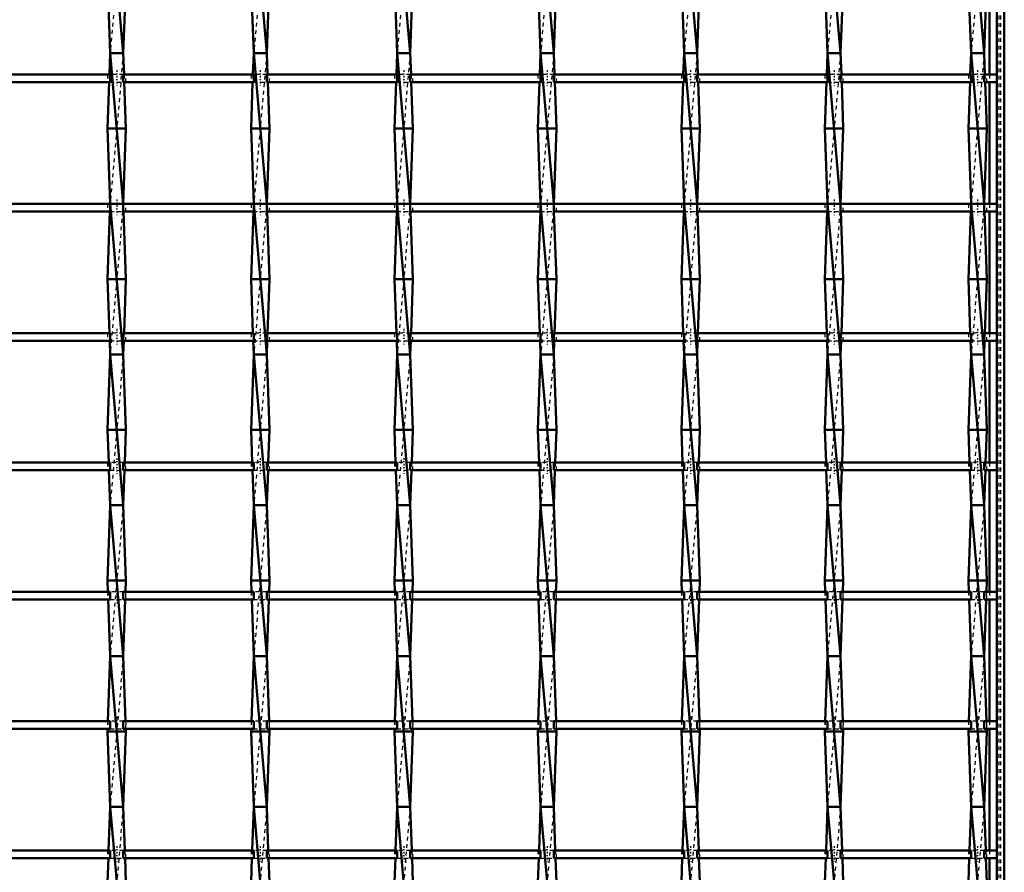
# Model space of a CAD drawing. Header units: millimetres. Extents: x -696 to 532, y -500 to 878.
# Tile 10 of 16: x 89 to 350, y -279 to -53. Entities that reach past the tile are written whole.
import ezdxf

# ---------------------------------------------------------------- set-up
doc = ezdxf.new("R2010")
doc.units = ezdxf.units.MM
doc.linetypes.add('Center', pattern=[1.5, 0.45, -0.5, 0.05, -0.5])
doc.linetypes.add('Dashed', pattern=[2, 1, -1])
for name, color, linetype, lineweight in [('AM_0', 7, 'Continuous', 50), ('AM_7', 7, 'Center', 25), ('AM_9', 6, 'Dashed', 25)]:
    doc.layers.add(name, color=color, linetype=linetype, lineweight=lineweight)

# ---------------------------------------------------------------- blocks, each defined once
blk = doc.blocks.new('1_i86e55pvhl5s721gi67bhdlsi________0_in_LSSP2303438211700100035010_4')
at = {"layer": 'AM_0'}
for p, q in [((348, 498), (348, -498)), ((350, 498), (350, -498)), ((346.05, -35.33), (346.05, -67.66)), ((346.05, -69.66), (346.05, -101.99)), ((346.05, -103.99), (346.05, -136.32)), ((346.05, -138.32), (346.05, -170.65)), ((346.05, -172.65), (346.05, -204.98)), ((346.05, -206.98), (346.05, -239.31)), ((346.05, -241.31), (346.05, -273.64)), ((346.05, -275.64), (346.05, -307.97))]:
    blk.add_line(p, q, dxfattribs=at)
at = {"layer": 'AM_9'}
for p, q in [((348.55, 498), (348.55, -498)), ((348.99, 498), (348.99, -498)), ((346.05, -67.66), (346.05, -69.66)), ((346.05, -101.99), (346.05, -103.99)), ((346.05, -136.32), (346.05, -138.32)), ((346.05, -170.65), (346.05, -172.65)), ((346.05, -204.98), (346.05, -206.98)), ((346.05, -239.31), (346.05, -241.31)), ((346.05, -273.64), (346.05, -275.64))]:
    blk.add_line(p, q, dxfattribs=at)
blk = doc.blocks.new('15_vyn3tw6f8cb7vypoqd4vzm5eh________0_in_LSSP2303438211700100035010_4')
at = {"layer": 'AM_0'}
for p, q in [((112.57, -22), (116.03, -62)), ((111.85, -42), (112.57, -62)), ((116.75, -42), (116.03, -62)), ((112.57, -62), (112.36, -67.66)), ((116.03, -62), (112.57, -62)), ((112.57, -62), (116.03, -102)), ((116.03, -62), (116.24, -67.66)), ((112.29, -69.66), (111.85, -82)), ((116.31, -69.66), (116.75, -82)), ((116.75, -82), (111.85, -82)), ((111.85, -82), (112.57, -102)), ((116.75, -82), (116.03, -101.99)), ((112.5, -103.99), (111.85, -122)), ((112.57, -102), (116.03, -142)), ((116.03, -102), (112.57, -102)), ((116.1, -103.99), (116.75, -122)), ((116.75, -122), (111.85, -122)), ((111.85, -122), (112.36, -136.32)), ((116.75, -122), (116.24, -136.32)), ((112.44, -138.32), (112.57, -142)), ((116.16, -138.32), (116.03, -142)), ((112.57, -142), (111.85, -162)), ((112.57, -142), (116.03, -182)), ((116.03, -142), (112.57, -142)), ((116.03, -142), (116.75, -162)), ((116.75, -162), (111.85, -162)), ((111.85, -162), (112.16, -170.65)), ((116.75, -162), (116.44, -170.65)), ((112.23, -172.65), (112.57, -182)), ((116.37, -172.65), (116.03, -182)), ((112.57, -182), (111.85, -202)), ((116.03, -182), (112.57, -182)), ((112.57, -182), (116.03, -222)), ((116.03, -182), (116.75, -202)), ((116.75, -202), (111.85, -202)), ((111.85, -202), (111.96, -204.98)), ((116.75, -202), (116.64, -204.98)), ((112.03, -206.98), (112.57, -222)), ((116.57, -206.98), (116.03, -222)), ((112.57, -222), (111.95, -239.31)), ((112.57, -222), (116.03, -262)), ((116.03, -222), (112.57, -222)), ((116.03, -222), (116.65, -239.31)), ((111.87, -241.31), (111.85, -242)), ((116.75, -242), (111.85, -242)), ((111.85, -242), (112.57, -262)), ((116.75, -242), (116.03, -262)), ((116.73, -241.31), (116.75, -242)), ((112.57, -262), (112.15, -273.64)), ((112.57, -262), (116.03, -302)), ((116.03, -262), (112.57, -262)), ((116.03, -262), (116.45, -273.64)), ((112.08, -275.64), (111.85, -282)), ((116.52, -275.64), (116.75, -282))]:
    blk.add_line(p, q, dxfattribs=at)
at = {"layer": 'AM_9'}
for p, q in [((116.03, -22), (112.57, -62)), ((116.03, -62), (112.57, -102)), ((112.36, -67.66), (112.29, -69.66)), ((116.24, -67.66), (116.31, -69.66)), ((112.57, -102), (112.5, -103.99)), ((116.03, -102), (112.57, -142)), ((116.03, -101.99), (116.03, -102)), ((116.03, -102), (116.1, -103.99)), ((112.36, -136.32), (112.44, -138.32)), ((116.24, -136.32), (116.16, -138.32)), ((116.03, -142), (112.57, -182)), ((112.16, -170.65), (112.23, -172.65)), ((116.44, -170.65), (116.37, -172.65)), ((116.03, -182), (112.57, -222)), ((111.96, -204.98), (112.03, -206.98)), ((116.64, -204.98), (116.57, -206.98)), ((116.03, -222), (112.57, -262)), ((111.95, -239.31), (111.87, -241.31)), ((116.65, -239.31), (116.73, -241.31)), ((116.03, -262), (112.57, -302)), ((112.15, -273.64), (112.08, -275.64)), ((116.45, -273.64), (116.52, -275.64))]:
    blk.add_line(p, q, dxfattribs=at)
blk = doc.blocks.new('16_9bkn00gs3bflc9r5jfl584tol________0_in_LSSP2303438211700100035010_4')
at = {"layer": 'AM_0'}
for p, q in [((150.67, -22), (154.13, -62)), ((149.95, -42), (150.67, -62)), ((154.85, -42), (154.13, -62)), ((150.67, -62), (150.46, -67.66)), ((154.13, -62), (150.67, -62)), ((150.67, -62), (154.13, -102)), ((154.13, -62), (154.34, -67.66)), ((150.39, -69.66), (149.95, -82)), ((154.41, -69.66), (154.85, -82)), ((154.85, -82), (149.95, -82)), ((149.95, -82), (150.67, -102)), ((154.85, -82), (154.13, -101.99)), ((150.6, -103.99), (149.95, -122)), ((150.67, -102), (154.13, -142)), ((154.13, -102), (150.67, -102)), ((154.2, -103.99), (154.85, -122)), ((154.85, -122), (149.95, -122)), ((149.95, -122), (150.46, -136.32)), ((154.85, -122), (154.34, -136.32)), ((150.54, -138.32), (150.67, -142)), ((154.26, -138.32), (154.13, -142)), ((150.67, -142), (149.95, -162)), ((150.67, -142), (154.13, -182)), ((154.13, -142), (150.67, -142)), ((154.13, -142), (154.85, -162)), ((154.85, -162), (149.95, -162)), ((149.95, -162), (150.26, -170.65)), ((154.85, -162), (154.54, -170.65)), ((150.33, -172.65), (150.67, -182)), ((154.47, -172.65), (154.13, -182)), ((150.67, -182), (149.95, -202)), ((154.13, -182), (150.67, -182)), ((150.67, -182), (154.13, -222)), ((154.13, -182), (154.85, -202)), ((154.85, -202), (149.95, -202)), ((149.95, -202), (150.06, -204.98)), ((154.85, -202), (154.74, -204.98)), ((150.13, -206.98), (150.67, -222)), ((154.67, -206.98), (154.13, -222)), ((150.67, -222), (150.05, -239.31)), ((150.67, -222), (154.13, -262)), ((154.13, -222), (150.67, -222)), ((154.13, -222), (154.75, -239.31)), ((149.97, -241.31), (149.95, -242)), ((154.85, -242), (149.95, -242)), ((149.95, -242), (150.67, -262)), ((154.85, -242), (154.13, -262)), ((154.83, -241.31), (154.85, -242)), ((150.67, -262), (150.25, -273.64)), ((150.67, -262), (154.13, -302)), ((154.13, -262), (150.67, -262)), ((154.13, -262), (154.55, -273.64)), ((150.18, -275.64), (149.95, -282)), ((154.62, -275.64), (154.85, -282))]:
    blk.add_line(p, q, dxfattribs=at)
at = {"layer": 'AM_9'}
for p, q in [((154.13, -22), (150.67, -62)), ((154.13, -62), (150.67, -102)), ((150.46, -67.66), (150.39, -69.66)), ((154.34, -67.66), (154.41, -69.66)), ((150.67, -102), (150.6, -103.99)), ((154.13, -102), (150.67, -142)), ((154.13, -101.99), (154.13, -102)), ((154.13, -102), (154.2, -103.99)), ((150.46, -136.32), (150.54, -138.32)), ((154.34, -136.32), (154.26, -138.32)), ((154.13, -142), (150.67, -182)), ((150.26, -170.65), (150.33, -172.65)), ((154.54, -170.65), (154.47, -172.65)), ((154.13, -182), (150.67, -222)), ((150.06, -204.98), (150.13, -206.98)), ((154.74, -204.98), (154.67, -206.98)), ((154.13, -222), (150.67, -262)), ((150.05, -239.31), (149.97, -241.31)), ((154.75, -239.31), (154.83, -241.31)), ((154.13, -262), (150.67, -302)), ((150.25, -273.64), (150.18, -275.64)), ((154.55, -273.64), (154.62, -275.64))]:
    blk.add_line(p, q, dxfattribs=at)
blk = doc.blocks.new('17_kpkwt9iui20wyduwzh2gyxksl________0_in_LSSP2303438211700100035010_4')
at = {"layer": 'AM_0'}
for p, q in [((188.77, -22), (192.23, -62)), ((188.05, -42), (188.77, -62)), ((192.95, -42), (192.23, -62)), ((188.77, -62), (188.56, -67.66)), ((192.23, -62), (188.77, -62)), ((188.77, -62), (192.23, -102)), ((192.23, -62), (192.44, -67.66)), ((188.49, -69.66), (188.05, -82)), ((192.51, -69.66), (192.95, -82)), ((192.95, -82), (188.05, -82)), ((188.05, -82), (188.77, -102)), ((192.95, -82), (192.23, -101.99)), ((188.7, -103.99), (188.05, -122)), ((188.77, -102), (192.23, -142)), ((192.23, -102), (188.77, -102)), ((192.3, -103.99), (192.95, -122)), ((192.95, -122), (188.05, -122)), ((188.05, -122), (188.56, -136.32)), ((192.95, -122), (192.44, -136.32)), ((188.64, -138.32), (188.77, -142)), ((192.36, -138.32), (192.23, -142)), ((188.77, -142), (188.05, -162)), ((188.77, -142), (192.23, -182)), ((192.23, -142), (188.77, -142)), ((192.23, -142), (192.95, -162)), ((192.95, -162), (188.05, -162)), ((188.05, -162), (188.36, -170.65)), ((192.95, -162), (192.64, -170.65)), ((188.43, -172.65), (188.77, -182)), ((192.57, -172.65), (192.23, -182)), ((188.77, -182), (188.05, -202)), ((188.77, -182), (192.23, -222)), ((192.23, -182), (188.77, -182)), ((192.23, -182), (192.95, -202)), ((192.95, -202), (188.05, -202)), ((188.05, -202), (188.16, -204.98)), ((192.95, -202), (192.84, -204.98)), ((188.23, -206.98), (188.77, -222)), ((192.77, -206.98), (192.23, -222)), ((188.77, -222), (188.15, -239.31)), ((188.77, -222), (192.23, -262)), ((192.23, -222), (188.77, -222)), ((192.23, -222), (192.85, -239.31)), ((188.07, -241.31), (188.05, -242)), ((192.95, -242), (188.05, -242)), ((188.05, -242), (188.77, -262)), ((192.95, -242), (192.23, -262)), ((192.93, -241.31), (192.95, -242)), ((188.77, -262), (188.35, -273.64)), ((188.77, -262), (192.23, -302)), ((192.23, -262), (188.77, -262)), ((192.23, -262), (192.65, -273.64)), ((188.28, -275.64), (188.05, -282)), ((192.72, -275.64), (192.95, -282))]:
    blk.add_line(p, q, dxfattribs=at)
at = {"layer": 'AM_9'}
for p, q in [((192.23, -22), (188.77, -62)), ((192.23, -62), (188.77, -102)), ((188.56, -67.66), (188.49, -69.66)), ((192.44, -67.66), (192.51, -69.66)), ((188.77, -102), (188.7, -103.99)), ((192.23, -102), (188.77, -142)), ((192.23, -101.99), (192.23, -102)), ((192.23, -102), (192.3, -103.99)), ((188.56, -136.32), (188.64, -138.32)), ((192.44, -136.32), (192.36, -138.32)), ((192.23, -142), (188.77, -182)), ((188.36, -170.65), (188.43, -172.65)), ((192.64, -170.65), (192.57, -172.65)), ((192.23, -182), (188.77, -222)), ((188.16, -204.98), (188.23, -206.98)), ((192.84, -204.98), (192.77, -206.98)), ((192.23, -222), (188.77, -262)), ((188.15, -239.31), (188.07, -241.31)), ((192.85, -239.31), (192.93, -241.31)), ((192.23, -262), (188.77, -302)), ((188.35, -273.64), (188.28, -275.64)), ((192.65, -273.64), (192.72, -275.64))]:
    blk.add_line(p, q, dxfattribs=at)
blk = doc.blocks.new('18_eeh04iu6j8wp8mqid5z30jglf________0_in_LSSP2303438211700100035010_4')
at = {"layer": 'AM_0'}
for p, q in [((226.87, -22), (230.33, -62)), ((226.15, -42), (226.87, -62)), ((231.05, -42), (230.33, -62)), ((226.87, -62), (226.66, -67.66)), ((230.33, -62), (226.87, -62)), ((226.87, -62), (230.33, -102)), ((230.33, -62), (230.54, -67.66)), ((226.59, -69.66), (226.15, -82)), ((230.61, -69.66), (231.05, -82)), ((231.05, -82), (226.15, -82)), ((226.15, -82), (226.87, -102)), ((231.05, -82), (230.33, -101.99)), ((226.8, -103.99), (226.15, -122)), ((226.87, -102), (230.33, -142)), ((230.33, -102), (226.87, -102)), ((230.4, -103.99), (231.05, -122)), ((226.15, -122), (226.66, -136.32)), ((231.05, -122), (226.15, -122)), ((231.05, -122), (230.54, -136.32)), ((226.74, -138.32), (226.87, -142)), ((230.46, -138.32), (230.33, -142)), ((226.87, -142), (226.15, -162)), ((226.87, -142), (230.33, -182)), ((230.33, -142), (226.87, -142)), ((230.33, -142), (231.05, -162)), ((231.05, -162), (226.15, -162)), ((226.15, -162), (226.46, -170.65)), ((231.05, -162), (230.74, -170.65)), ((226.53, -172.65), (226.87, -182)), ((230.67, -172.65), (230.33, -182)), ((226.87, -182), (226.15, -202)), ((226.87, -182), (230.33, -222)), ((230.33, -182), (226.87, -182)), ((230.33, -182), (231.05, -202)), ((226.15, -202), (226.26, -204.98)), ((231.05, -202), (226.15, -202)), ((231.05, -202), (230.94, -204.98)), ((226.33, -206.98), (226.87, -222)), ((230.87, -206.98), (230.33, -222)), ((226.87, -222), (226.25, -239.31)), ((226.87, -222), (230.33, -262)), ((230.33, -222), (226.87, -222)), ((230.33, -222), (230.95, -239.31)), ((226.17, -241.31), (226.15, -242)), ((226.15, -242), (226.87, -262)), ((231.05, -242), (226.15, -242)), ((231.05, -242), (230.33, -262)), ((231.03, -241.31), (231.05, -242)), ((226.87, -262), (226.45, -273.64)), ((230.33, -262), (226.87, -262)), ((226.87, -262), (230.33, -302)), ((230.33, -262), (230.75, -273.64)), ((226.38, -275.64), (226.15, -282)), ((230.82, -275.64), (231.05, -282))]:
    blk.add_line(p, q, dxfattribs=at)
at = {"layer": 'AM_9'}
for p, q in [((230.33, -22), (226.87, -62)), ((230.33, -62), (226.87, -102)), ((226.66, -67.66), (226.59, -69.66)), ((230.54, -67.66), (230.61, -69.66)), ((226.87, -102), (226.8, -103.99)), ((230.33, -102), (226.87, -142)), ((230.33, -101.99), (230.33, -102)), ((230.33, -102), (230.4, -103.99)), ((226.66, -136.32), (226.74, -138.32)), ((230.54, -136.32), (230.46, -138.32)), ((230.33, -142), (226.87, -182)), ((226.46, -170.65), (226.53, -172.65)), ((230.74, -170.65), (230.67, -172.65)), ((230.33, -182), (226.87, -222)), ((226.26, -204.98), (226.33, -206.98)), ((230.94, -204.98), (230.87, -206.98)), ((230.33, -222), (226.87, -262)), ((226.25, -239.31), (226.17, -241.31)), ((230.95, -239.31), (231.03, -241.31)), ((230.33, -262), (226.87, -302)), ((226.45, -273.64), (226.38, -275.64)), ((230.75, -273.64), (230.82, -275.64))]:
    blk.add_line(p, q, dxfattribs=at)
blk = doc.blocks.new('19_xfg5b2h4ivj7410yk2n0uzmaa________0_in_LSSP2303438211700100035010_4')
at = {"layer": 'AM_0'}
for p, q in [((264.97, -22), (268.43, -62)), ((264.25, -42), (264.97, -62)), ((269.15, -42), (268.43, -62)), ((264.97, -62), (264.76, -67.66)), ((264.97, -62), (268.43, -102)), ((268.43, -62), (264.97, -62)), ((268.43, -62), (268.64, -67.66)), ((264.69, -69.66), (264.25, -82)), ((268.71, -69.66), (269.15, -82)), ((269.15, -82), (264.25, -82)), ((264.25, -82), (264.97, -102)), ((269.15, -82), (268.43, -101.99)), ((264.9, -103.99), (264.25, -122)), ((268.43, -102), (264.97, -102)), ((264.97, -102), (268.43, -142)), ((268.5, -103.99), (269.15, -122)), ((269.15, -122), (264.25, -122)), ((264.25, -122), (264.76, -136.32)), ((269.15, -122), (268.64, -136.32)), ((264.84, -138.32), (264.97, -142)), ((268.56, -138.32), (268.43, -142)), ((264.97, -142), (264.25, -162)), ((264.97, -142), (268.43, -182)), ((268.43, -142), (264.97, -142)), ((268.43, -142), (269.15, -162)), ((269.15, -162), (264.25, -162)), ((264.25, -162), (264.56, -170.65)), ((269.15, -162), (268.84, -170.65)), ((264.63, -172.65), (264.97, -182)), ((268.77, -172.65), (268.43, -182)), ((264.97, -182), (264.25, -202)), ((264.97, -182), (268.43, -222)), ((268.43, -182), (264.97, -182)), ((268.43, -182), (269.15, -202)), ((269.15, -202), (264.25, -202)), ((264.25, -202), (264.36, -204.98)), ((269.15, -202), (269.04, -204.98)), ((264.43, -206.98), (264.97, -222)), ((268.97, -206.98), (268.43, -222)), ((264.97, -222), (264.35, -239.31)), ((264.97, -222), (268.43, -262)), ((268.43, -222), (264.97, -222)), ((268.43, -222), (269.05, -239.31)), ((264.27, -241.31), (264.25, -242)), ((264.25, -242), (264.97, -262)), ((269.15, -242), (264.25, -242)), ((269.15, -242), (268.43, -262)), ((269.13, -241.31), (269.15, -242)), ((264.97, -262), (264.55, -273.64)), ((268.43, -262), (264.97, -262)), ((264.97, -262), (268.43, -302)), ((268.43, -262), (268.85, -273.64)), ((264.48, -275.64), (264.25, -282)), ((268.92, -275.64), (269.15, -282))]:
    blk.add_line(p, q, dxfattribs=at)
at = {"layer": 'AM_9'}
for p, q in [((268.43, -22), (264.97, -62)), ((268.43, -62), (264.97, -102)), ((264.76, -67.66), (264.69, -69.66)), ((268.64, -67.66), (268.71, -69.66)), ((264.97, -102), (264.9, -103.99)), ((268.43, -102), (264.97, -142)), ((268.43, -101.99), (268.43, -102)), ((268.43, -102), (268.5, -103.99)), ((264.76, -136.32), (264.84, -138.32)), ((268.64, -136.32), (268.56, -138.32)), ((268.43, -142), (264.97, -182)), ((264.56, -170.65), (264.63, -172.65)), ((268.84, -170.65), (268.77, -172.65)), ((268.43, -182), (264.97, -222)), ((264.36, -204.98), (264.43, -206.98)), ((269.04, -204.98), (268.97, -206.98)), ((268.43, -222), (264.97, -262)), ((264.35, -239.31), (264.27, -241.31)), ((269.05, -239.31), (269.13, -241.31)), ((268.43, -262), (264.97, -302)), ((264.55, -273.64), (264.48, -275.64)), ((268.85, -273.64), (268.92, -275.64))]:
    blk.add_line(p, q, dxfattribs=at)
blk = doc.blocks.new('20_wcbvnk443ktaajgwgsu4rstrd________0_in_LSSP2303438211700100035010_4')
at = {"layer": 'AM_0'}
for p, q in [((303.07, -22), (306.53, -62)), ((302.35, -42), (303.07, -62)), ((307.25, -42), (306.53, -62)), ((303.07, -62), (302.86, -67.66)), ((306.53, -62), (303.07, -62)), ((303.07, -62), (306.53, -102)), ((306.53, -62), (306.74, -67.66)), ((302.79, -69.66), (302.35, -82)), ((306.81, -69.66), (307.25, -82)), ((302.35, -82), (303.07, -102)), ((307.25, -82), (302.35, -82)), ((307.25, -82), (306.53, -101.99)), ((303, -103.99), (302.35, -122)), ((303.07, -102), (306.53, -142)), ((306.53, -102), (303.07, -102)), ((306.6, -103.99), (307.25, -122)), ((307.25, -122), (302.35, -122)), ((302.35, -122), (302.86, -136.32)), ((307.25, -122), (306.74, -136.32)), ((302.94, -138.32), (303.07, -142)), ((306.66, -138.32), (306.53, -142)), ((303.07, -142), (302.35, -162)), ((303.07, -142), (306.53, -182)), ((306.53, -142), (303.07, -142)), ((306.53, -142), (307.25, -162)), ((307.25, -162), (302.35, -162)), ((302.35, -162), (302.66, -170.65)), ((307.25, -162), (306.94, -170.65)), ((302.73, -172.65), (303.07, -182)), ((306.87, -172.65), (306.53, -182)), ((303.07, -182), (302.35, -202)), ((306.53, -182), (303.07, -182)), ((303.07, -182), (306.53, -222)), ((306.53, -182), (307.25, -202)), ((307.25, -202), (302.35, -202)), ((302.35, -202), (302.46, -204.98)), ((307.25, -202), (307.14, -204.98)), ((302.53, -206.98), (303.07, -222)), ((307.07, -206.98), (306.53, -222)), ((303.07, -222), (302.45, -239.31)), ((303.07, -222), (306.53, -262)), ((306.53, -222), (303.07, -222)), ((306.53, -222), (307.15, -239.31)), ((302.37, -241.31), (302.35, -242)), ((302.35, -242), (303.07, -262)), ((307.25, -242), (302.35, -242)), ((307.25, -242), (306.53, -262)), ((307.23, -241.31), (307.25, -242)), ((303.07, -262), (302.65, -273.64)), ((306.53, -262), (303.07, -262)), ((303.07, -262), (306.53, -302)), ((306.53, -262), (306.95, -273.64)), ((302.58, -275.64), (302.35, -282)), ((307.02, -275.64), (307.25, -282))]:
    blk.add_line(p, q, dxfattribs=at)
at = {"layer": 'AM_9'}
for p, q in [((306.53, -22), (303.07, -62)), ((306.53, -62), (303.07, -102)), ((302.86, -67.66), (302.79, -69.66)), ((306.74, -67.66), (306.81, -69.66)), ((303.07, -102), (303, -103.99)), ((306.53, -102), (303.07, -142)), ((306.53, -101.99), (306.53, -102)), ((306.53, -102), (306.6, -103.99)), ((302.86, -136.32), (302.94, -138.32)), ((306.74, -136.32), (306.66, -138.32)), ((306.53, -142), (303.07, -182)), ((302.66, -170.65), (302.73, -172.65)), ((306.94, -170.65), (306.87, -172.65)), ((306.53, -182), (303.07, -222)), ((302.46, -204.98), (302.53, -206.98)), ((307.14, -204.98), (307.07, -206.98)), ((306.53, -222), (303.07, -262)), ((302.45, -239.31), (302.37, -241.31)), ((307.15, -239.31), (307.23, -241.31)), ((306.53, -262), (303.07, -302)), ((302.65, -273.64), (302.58, -275.64)), ((306.95, -273.64), (307.02, -275.64))]:
    blk.add_line(p, q, dxfattribs=at)
blk = doc.blocks.new('21_tj07e3j4j9es8199g16goxfna________0_in_LSSP2303438211700100035010_4')
at = {"layer": 'AM_0'}
for p, q in [((341.17, -22), (344.63, -62)), ((340.45, -42), (341.17, -62)), ((345.35, -42), (344.63, -62)), ((341.17, -62), (340.96, -67.66)), ((344.63, -62), (341.17, -62)), ((341.17, -62), (344.63, -102)), ((344.63, -62), (344.84, -67.66)), ((340.89, -69.66), (340.45, -82)), ((344.91, -69.66), (345.35, -82)), ((340.45, -82), (341.17, -102)), ((345.35, -82), (340.45, -82)), ((345.35, -82), (344.63, -101.99)), ((341.1, -103.99), (340.45, -122)), ((344.63, -102), (341.17, -102)), ((341.17, -102), (344.63, -142)), ((344.7, -103.99), (345.35, -122)), ((345.35, -122), (340.45, -122)), ((340.45, -122), (340.96, -136.32)), ((345.35, -122), (344.84, -136.32)), ((341.04, -138.32), (341.17, -142)), ((344.76, -138.32), (344.63, -142)), ((341.17, -142), (340.45, -162)), ((341.17, -142), (344.63, -182)), ((344.63, -142), (341.17, -142)), ((344.63, -142), (345.35, -162)), ((345.35, -162), (340.45, -162)), ((340.45, -162), (340.76, -170.65)), ((345.35, -162), (345.04, -170.65)), ((340.83, -172.65), (341.17, -182)), ((344.97, -172.65), (344.63, -182)), ((341.17, -182), (340.45, -202)), ((344.63, -182), (341.17, -182)), ((341.17, -182), (344.63, -222)), ((344.63, -182), (345.35, -202)), ((345.35, -202), (340.45, -202)), ((340.45, -202), (340.56, -204.98)), ((345.35, -202), (345.24, -204.98)), ((340.63, -206.98), (341.17, -222)), ((345.17, -206.98), (344.63, -222)), ((341.17, -222), (340.55, -239.31)), ((341.17, -222), (344.63, -262)), ((344.63, -222), (341.17, -222)), ((344.63, -222), (345.25, -239.31)), ((340.47, -241.31), (340.45, -242)), ((340.45, -242), (341.17, -262)), ((345.35, -242), (340.45, -242)), ((345.35, -242), (344.63, -262)), ((345.33, -241.31), (345.35, -242)), ((341.17, -262), (340.75, -273.64)), ((344.63, -262), (341.17, -262)), ((341.17, -262), (344.63, -302)), ((344.63, -262), (345.05, -273.64)), ((340.68, -275.64), (340.45, -282)), ((345.12, -275.64), (345.35, -282))]:
    blk.add_line(p, q, dxfattribs=at)
at = {"layer": 'AM_9'}
for p, q in [((344.63, -22), (341.17, -62)), ((344.63, -62), (341.17, -102)), ((340.96, -67.66), (340.89, -69.66)), ((344.84, -67.66), (344.91, -69.66)), ((341.17, -102), (341.1, -103.99)), ((344.63, -102), (341.17, -142)), ((344.63, -101.99), (344.63, -102)), ((344.63, -102), (344.7, -103.99)), ((340.96, -136.32), (341.04, -138.32)), ((344.84, -136.32), (344.76, -138.32)), ((344.63, -142), (341.17, -182)), ((340.76, -170.65), (340.83, -172.65)), ((345.04, -170.65), (344.97, -172.65)), ((344.63, -182), (341.17, -222)), ((340.56, -204.98), (340.63, -206.98)), ((345.24, -204.98), (345.17, -206.98)), ((344.63, -222), (341.17, -262)), ((340.55, -239.31), (340.47, -241.31)), ((345.25, -239.31), (345.33, -241.31)), ((344.63, -262), (341.17, -302)), ((340.75, -273.64), (340.68, -275.64)), ((345.05, -273.64), (345.12, -275.64))]:
    blk.add_line(p, q, dxfattribs=at)
blk = doc.blocks.new('29_qupjzjcwz9qa16r3zc57kiiyi________0_in_LSSP2303438211700100035010_4')
at = {"layer": 'AM_0'}
for p, q in [((112.57, -273.64), (77.93, -273.64)), ((112.57, -273.64), (112.57, -275.64)), ((116.03, -275.64), (116.03, -273.64)), ((150.67, -273.64), (116.03, -273.64)), ((150.67, -273.64), (150.67, -275.64)), ((188.77, -273.64), (154.13, -273.64)), ((154.13, -275.64), (154.13, -273.64)), ((188.77, -273.64), (188.77, -275.64)), ((226.87, -273.64), (192.23, -273.64)), ((192.23, -275.64), (192.23, -273.64)), ((226.87, -273.64), (226.87, -275.64)), ((264.97, -273.64), (230.33, -273.64)), ((230.33, -275.64), (230.33, -273.64)), ((264.97, -273.64), (264.97, -275.64)), ((303.07, -273.64), (268.43, -273.64)), ((268.43, -275.64), (268.43, -273.64)), ((303.07, -273.64), (303.07, -275.64)), ((341.17, -273.64), (306.53, -273.64)), ((306.53, -275.64), (306.53, -273.64)), ((341.17, -273.64), (341.17, -275.64)), ((348, -273.64), (344.63, -273.64)), ((344.63, -275.64), (344.63, -273.64)), ((348, -273.64), (348, -275.64)), ((112.57, -275.64), (77.93, -275.64)), ((150.67, -275.64), (116.03, -275.64)), ((188.77, -275.64), (154.13, -275.64)), ((226.87, -275.64), (192.23, -275.64)), ((264.97, -275.64), (230.33, -275.64)), ((303.07, -275.64), (268.43, -275.64)), ((341.17, -275.64), (306.53, -275.64)), ((348, -275.64), (344.63, -275.64))]:
    blk.add_line(p, q, dxfattribs=at)
at = {"layer": 'AM_7'}
for p, q in [((114.3, -272.44), (114.3, -276.84)), ((152.4, -272.44), (152.4, -276.84)), ((190.5, -272.44), (190.5, -276.84)), ((228.6, -272.44), (228.6, -276.84)), ((266.7, -272.44), (266.7, -276.84)), ((304.8, -272.44), (304.8, -276.84)), ((342.9, -272.44), (342.9, -276.84))]:
    blk.add_line(p, q, dxfattribs=at)
at = {"layer": 'AM_9'}
for p, q in [((111.85, -273.64), (111.85, -275.64)), ((116.03, -273.64), (112.57, -273.64)), ((116.75, -275.64), (116.75, -273.64)), ((149.95, -273.64), (149.95, -275.64)), ((154.13, -273.64), (150.67, -273.64)), ((154.85, -275.64), (154.85, -273.64)), ((188.05, -273.64), (188.05, -275.64)), ((192.23, -273.64), (188.77, -273.64)), ((192.95, -275.64), (192.95, -273.64)), ((226.15, -273.64), (226.15, -275.64)), ((230.33, -273.64), (226.87, -273.64)), ((231.05, -275.64), (231.05, -273.64)), ((264.25, -273.64), (264.25, -275.64)), ((268.43, -273.64), (264.97, -273.64)), ((269.15, -275.64), (269.15, -273.64)), ((302.35, -273.64), (302.35, -275.64)), ((306.53, -273.64), (303.07, -273.64)), ((307.25, -275.64), (307.25, -273.64)), ((340.45, -273.64), (340.45, -275.64)), ((344.63, -273.64), (341.17, -273.64)), ((345.35, -275.64), (345.35, -273.64)), ((112.57, -275.64), (116.03, -275.64)), ((150.67, -275.64), (154.13, -275.64)), ((188.77, -275.64), (192.23, -275.64)), ((226.87, -275.64), (230.33, -275.64)), ((264.97, -275.64), (268.43, -275.64)), ((303.07, -275.64), (306.53, -275.64)), ((341.17, -275.64), (344.63, -275.64))]:
    blk.add_line(p, q, dxfattribs=at)
blk = doc.blocks.new('30_im5qk5s8b33meqn525ykztaqj________0_in_LSSP2303438211700100035010_4')
at = {"layer": 'AM_0'}
for p, q in [((112.57, -239.31), (77.93, -239.31)), ((112.57, -239.31), (112.57, -241.31)), ((150.67, -239.31), (116.03, -239.31)), ((116.03, -241.31), (116.03, -239.31)), ((150.67, -239.31), (150.67, -241.31)), ((154.13, -241.31), (154.13, -239.31)), ((188.77, -239.31), (154.13, -239.31)), ((188.77, -239.31), (188.77, -241.31)), ((226.87, -239.31), (192.23, -239.31)), ((192.23, -241.31), (192.23, -239.31)), ((226.87, -239.31), (226.87, -241.31)), ((230.33, -241.31), (230.33, -239.31)), ((264.97, -239.31), (230.33, -239.31)), ((264.97, -239.31), (264.97, -241.31)), ((303.07, -239.31), (268.43, -239.31)), ((268.43, -241.31), (268.43, -239.31)), ((303.07, -239.31), (303.07, -241.31)), ((341.17, -239.31), (306.53, -239.31)), ((306.53, -241.31), (306.53, -239.31)), ((341.17, -239.31), (341.17, -241.31)), ((348, -239.31), (344.63, -239.31)), ((344.63, -241.31), (344.63, -239.31)), ((348, -239.31), (348, -241.31)), ((112.57, -241.31), (77.93, -241.31)), ((150.67, -241.31), (116.03, -241.31)), ((188.77, -241.31), (154.13, -241.31)), ((226.87, -241.31), (192.23, -241.31)), ((264.97, -241.31), (230.33, -241.31)), ((303.07, -241.31), (268.43, -241.31)), ((341.17, -241.31), (306.53, -241.31)), ((348, -241.31), (344.63, -241.31))]:
    blk.add_line(p, q, dxfattribs=at)
at = {"layer": 'AM_7'}
for p, q in [((114.3, -238.11), (114.3, -242.51)), ((152.4, -238.11), (152.4, -242.51)), ((190.5, -238.11), (190.5, -242.51)), ((228.6, -238.11), (228.6, -242.51)), ((266.7, -238.11), (266.7, -242.51)), ((304.8, -238.11), (304.8, -242.51)), ((342.9, -238.11), (342.9, -242.51))]:
    blk.add_line(p, q, dxfattribs=at)
at = {"layer": 'AM_9'}
for p, q in [((111.85, -239.31), (111.85, -241.31)), ((116.03, -239.31), (112.57, -239.31)), ((116.75, -241.31), (116.75, -239.31)), ((149.95, -239.31), (149.95, -241.31)), ((154.13, -239.31), (150.67, -239.31)), ((154.85, -241.31), (154.85, -239.31)), ((188.05, -239.31), (188.05, -241.31)), ((192.23, -239.31), (188.77, -239.31)), ((192.95, -241.31), (192.95, -239.31)), ((226.15, -239.31), (226.15, -241.31)), ((230.33, -239.31), (226.87, -239.31)), ((231.05, -241.31), (231.05, -239.31)), ((264.25, -239.31), (264.25, -241.31)), ((268.43, -239.31), (264.97, -239.31)), ((269.15, -241.31), (269.15, -239.31)), ((302.35, -239.31), (302.35, -241.31)), ((306.53, -239.31), (303.07, -239.31)), ((307.25, -241.31), (307.25, -239.31)), ((340.45, -239.31), (340.45, -241.31)), ((344.63, -239.31), (341.17, -239.31)), ((345.35, -241.31), (345.35, -239.31)), ((112.57, -241.31), (116.03, -241.31)), ((150.67, -241.31), (154.13, -241.31)), ((188.77, -241.31), (192.23, -241.31)), ((226.87, -241.31), (230.33, -241.31)), ((264.97, -241.31), (268.43, -241.31)), ((303.07, -241.31), (306.53, -241.31)), ((341.17, -241.31), (344.63, -241.31))]:
    blk.add_line(p, q, dxfattribs=at)
blk = doc.blocks.new('31_vhfic87skdmg1meay3v0wrgti________0_in_LSSP2303438211700100035010_4')
at = {"layer": 'AM_0'}
for p, q in [((112.57, -204.98), (77.93, -204.98)), ((112.57, -204.98), (112.57, -206.98)), ((150.67, -204.98), (116.03, -204.98)), ((116.03, -206.98), (116.03, -204.98)), ((150.67, -204.98), (150.67, -206.98)), ((188.77, -204.98), (154.13, -204.98)), ((154.13, -206.98), (154.13, -204.98)), ((188.77, -204.98), (188.77, -206.98)), ((226.87, -204.98), (192.23, -204.98)), ((192.23, -206.98), (192.23, -204.98)), ((226.87, -204.98), (226.87, -206.98)), ((264.97, -204.98), (230.33, -204.98)), ((230.33, -206.98), (230.33, -204.98)), ((264.97, -204.98), (264.97, -206.98)), ((303.07, -204.98), (268.43, -204.98)), ((268.43, -206.98), (268.43, -204.98)), ((303.07, -204.98), (303.07, -206.98)), ((341.17, -204.98), (306.53, -204.98)), ((306.53, -206.98), (306.53, -204.98)), ((341.17, -204.98), (341.17, -206.98)), ((348, -204.98), (344.63, -204.98)), ((344.63, -206.98), (344.63, -204.98)), ((348, -204.98), (348, -206.98)), ((112.57, -206.98), (77.93, -206.98)), ((150.67, -206.98), (116.03, -206.98)), ((188.77, -206.98), (154.13, -206.98)), ((226.87, -206.98), (192.23, -206.98)), ((264.97, -206.98), (230.33, -206.98)), ((303.07, -206.98), (268.43, -206.98)), ((341.17, -206.98), (306.53, -206.98)), ((348, -206.98), (344.63, -206.98))]:
    blk.add_line(p, q, dxfattribs=at)
at = {"layer": 'AM_7'}
for p, q in [((114.3, -203.78), (114.3, -208.18)), ((152.4, -203.78), (152.4, -208.18)), ((190.5, -203.78), (190.5, -208.18)), ((228.6, -203.78), (228.6, -208.18)), ((266.7, -203.78), (266.7, -208.18)), ((304.8, -203.78), (304.8, -208.18)), ((342.9, -203.78), (342.9, -208.18))]:
    blk.add_line(p, q, dxfattribs=at)
at = {"layer": 'AM_9'}
for p, q in [((111.85, -204.98), (111.85, -206.98)), ((116.03, -204.98), (112.57, -204.98)), ((116.75, -206.98), (116.75, -204.98)), ((149.95, -204.98), (149.95, -206.98)), ((154.13, -204.98), (150.67, -204.98)), ((154.85, -206.98), (154.85, -204.98)), ((188.05, -204.98), (188.05, -206.98)), ((192.23, -204.98), (188.77, -204.98)), ((192.95, -206.98), (192.95, -204.98)), ((226.15, -204.98), (226.15, -206.98)), ((230.33, -204.98), (226.87, -204.98)), ((231.05, -206.98), (231.05, -204.98)), ((264.25, -204.98), (264.25, -206.98)), ((268.43, -204.98), (264.97, -204.98)), ((269.15, -206.98), (269.15, -204.98)), ((302.35, -204.98), (302.35, -206.98)), ((306.53, -204.98), (303.07, -204.98)), ((307.25, -206.98), (307.25, -204.98)), ((340.45, -204.98), (340.45, -206.98)), ((344.63, -204.98), (341.17, -204.98)), ((345.35, -206.98), (345.35, -204.98)), ((112.57, -206.98), (116.03, -206.98)), ((150.67, -206.98), (154.13, -206.98)), ((188.77, -206.98), (192.23, -206.98)), ((226.87, -206.98), (230.33, -206.98)), ((264.97, -206.98), (268.43, -206.98)), ((303.07, -206.98), (306.53, -206.98)), ((341.17, -206.98), (344.63, -206.98))]:
    blk.add_line(p, q, dxfattribs=at)
blk = doc.blocks.new('32_tb1jhavw44vgvlwmajpycxvnb________0_in_LSSP2303438211700100035010_4')
at = {"layer": 'AM_0'}
for p, q in [((112.57, -170.65), (77.93, -170.65)), ((112.57, -170.65), (112.57, -172.65)), ((150.67, -170.65), (116.03, -170.65)), ((116.03, -172.65), (116.03, -170.65)), ((150.67, -170.65), (150.67, -172.65)), ((188.77, -170.65), (154.13, -170.65)), ((154.13, -172.65), (154.13, -170.65)), ((188.77, -170.65), (188.77, -172.65)), ((226.87, -170.65), (192.23, -170.65)), ((192.23, -172.65), (192.23, -170.65)), ((226.87, -170.65), (226.87, -172.65)), ((264.97, -170.65), (230.33, -170.65)), ((230.33, -172.65), (230.33, -170.65)), ((264.97, -170.65), (264.97, -172.65)), ((303.07, -170.65), (268.43, -170.65)), ((268.43, -172.65), (268.43, -170.65)), ((303.07, -170.65), (303.07, -172.65)), ((341.17, -170.65), (306.53, -170.65)), ((306.53, -172.65), (306.53, -170.65)), ((341.17, -170.65), (341.17, -172.65)), ((348, -170.65), (344.63, -170.65)), ((344.63, -172.65), (344.63, -170.65)), ((348, -170.65), (348, -172.65)), ((112.57, -172.65), (77.93, -172.65)), ((150.67, -172.65), (116.03, -172.65)), ((188.77, -172.65), (154.13, -172.65)), ((226.87, -172.65), (192.23, -172.65)), ((264.97, -172.65), (230.33, -172.65)), ((303.07, -172.65), (268.43, -172.65)), ((341.17, -172.65), (306.53, -172.65)), ((348, -172.65), (344.63, -172.65))]:
    blk.add_line(p, q, dxfattribs=at)
at = {"layer": 'AM_7'}
for p, q in [((114.3, -169.45), (114.3, -173.85)), ((152.4, -169.45), (152.4, -173.85)), ((190.5, -169.45), (190.5, -173.85)), ((228.6, -169.45), (228.6, -173.85)), ((266.7, -169.45), (266.7, -173.85)), ((304.8, -169.45), (304.8, -173.85)), ((342.9, -169.45), (342.9, -173.85))]:
    blk.add_line(p, q, dxfattribs=at)
at = {"layer": 'AM_9'}
for p, q in [((111.85, -170.65), (111.85, -172.65)), ((116.03, -170.65), (112.57, -170.65)), ((116.75, -172.65), (116.75, -170.65)), ((149.95, -170.65), (149.95, -172.65)), ((154.13, -170.65), (150.67, -170.65)), ((154.85, -172.65), (154.85, -170.65)), ((188.05, -170.65), (188.05, -172.65)), ((192.23, -170.65), (188.77, -170.65)), ((192.95, -172.65), (192.95, -170.65)), ((226.15, -170.65), (226.15, -172.65)), ((230.33, -170.65), (226.87, -170.65)), ((231.05, -172.65), (231.05, -170.65)), ((264.25, -170.65), (264.25, -172.65)), ((268.43, -170.65), (264.97, -170.65)), ((269.15, -172.65), (269.15, -170.65)), ((302.35, -170.65), (302.35, -172.65)), ((306.53, -170.65), (303.07, -170.65)), ((307.25, -172.65), (307.25, -170.65)), ((340.45, -170.65), (340.45, -172.65)), ((344.63, -170.65), (341.17, -170.65)), ((345.35, -172.65), (345.35, -170.65)), ((112.57, -172.65), (116.03, -172.65)), ((150.67, -172.65), (154.13, -172.65)), ((188.77, -172.65), (192.23, -172.65)), ((226.87, -172.65), (230.33, -172.65)), ((264.97, -172.65), (268.43, -172.65)), ((303.07, -172.65), (306.53, -172.65)), ((341.17, -172.65), (344.63, -172.65))]:
    blk.add_line(p, q, dxfattribs=at)
blk = doc.blocks.new('33_6yez480siwy7ppr54boq2i65c________0_in_LSSP2303438211700100035010_4')
at = {"layer": 'AM_0'}
for p, q in [((112.57, -136.32), (77.93, -136.32)), ((112.57, -138.32), (77.93, -138.32)), ((112.57, -136.32), (112.57, -138.32)), ((116.03, -138.32), (116.03, -136.32)), ((150.67, -136.32), (116.03, -136.32)), ((150.67, -138.32), (116.03, -138.32)), ((150.67, -136.32), (150.67, -138.32)), ((154.13, -138.32), (154.13, -136.32)), ((188.77, -136.32), (154.13, -136.32)), ((188.77, -138.32), (154.13, -138.32)), ((188.77, -136.32), (188.77, -138.32)), ((226.87, -136.32), (192.23, -136.32)), ((192.23, -138.32), (192.23, -136.32)), ((226.87, -138.32), (192.23, -138.32)), ((226.87, -136.32), (226.87, -138.32)), ((264.97, -136.32), (230.33, -136.32)), ((230.33, -138.32), (230.33, -136.32)), ((264.97, -138.32), (230.33, -138.32)), ((264.97, -136.32), (264.97, -138.32)), ((303.07, -136.32), (268.43, -136.32)), ((268.43, -138.32), (268.43, -136.32)), ((303.07, -138.32), (268.43, -138.32)), ((303.07, -136.32), (303.07, -138.32)), ((341.17, -136.32), (306.53, -136.32)), ((306.53, -138.32), (306.53, -136.32)), ((341.17, -138.32), (306.53, -138.32)), ((341.17, -136.32), (341.17, -138.32)), ((348, -136.32), (344.63, -136.32)), ((344.63, -138.32), (344.63, -136.32)), ((348, -138.32), (344.63, -138.32)), ((348, -136.32), (348, -138.32))]:
    blk.add_line(p, q, dxfattribs=at)
at = {"layer": 'AM_7'}
for p, q in [((114.3, -135.12), (114.3, -139.52)), ((152.4, -135.12), (152.4, -139.52)), ((190.5, -135.12), (190.5, -139.52)), ((228.6, -135.12), (228.6, -139.52)), ((266.7, -135.12), (266.7, -139.52)), ((304.8, -135.12), (304.8, -139.52)), ((342.9, -135.12), (342.9, -139.52))]:
    blk.add_line(p, q, dxfattribs=at)
at = {"layer": 'AM_9'}
for p, q in [((111.85, -136.32), (111.85, -138.32)), ((116.03, -136.32), (112.57, -136.32)), ((112.57, -138.32), (116.03, -138.32)), ((116.75, -138.32), (116.75, -136.32)), ((149.95, -136.32), (149.95, -138.32)), ((154.13, -136.32), (150.67, -136.32)), ((150.67, -138.32), (154.13, -138.32)), ((154.85, -138.32), (154.85, -136.32)), ((188.05, -136.32), (188.05, -138.32)), ((192.23, -136.32), (188.77, -136.32)), ((188.77, -138.32), (192.23, -138.32)), ((192.95, -138.32), (192.95, -136.32)), ((226.15, -136.32), (226.15, -138.32)), ((230.33, -136.32), (226.87, -136.32)), ((226.87, -138.32), (230.33, -138.32)), ((231.05, -138.32), (231.05, -136.32)), ((264.25, -136.32), (264.25, -138.32)), ((268.43, -136.32), (264.97, -136.32)), ((264.97, -138.32), (268.43, -138.32)), ((269.15, -138.32), (269.15, -136.32)), ((302.35, -136.32), (302.35, -138.32)), ((306.53, -136.32), (303.07, -136.32)), ((303.07, -138.32), (306.53, -138.32)), ((307.25, -138.32), (307.25, -136.32)), ((340.45, -136.32), (340.45, -138.32)), ((344.63, -136.32), (341.17, -136.32)), ((341.17, -138.32), (344.63, -138.32)), ((345.35, -138.32), (345.35, -136.32))]:
    blk.add_line(p, q, dxfattribs=at)
blk = doc.blocks.new('34_ggv6scrc4w0q41a4k3q9y5oeg________0_in_LSSP2303438211700100035010_4')
at = {"layer": 'AM_0'}
for p, q in [((112.57, -101.99), (77.93, -101.99)), ((112.57, -103.99), (77.93, -103.99)), ((112.57, -101.99), (112.57, -103.99)), ((150.67, -101.99), (116.03, -101.99)), ((116.03, -103.99), (116.03, -101.99)), ((150.67, -103.99), (116.03, -103.99)), ((150.67, -101.99), (150.67, -103.99)), ((188.77, -101.99), (154.13, -101.99)), ((154.13, -103.99), (154.13, -101.99)), ((188.77, -103.99), (154.13, -103.99)), ((188.77, -101.99), (188.77, -103.99)), ((226.87, -101.99), (192.23, -101.99)), ((192.23, -103.99), (192.23, -101.99)), ((226.87, -103.99), (192.23, -103.99)), ((226.87, -101.99), (226.87, -103.99)), ((264.97, -101.99), (230.33, -101.99)), ((230.33, -103.99), (230.33, -101.99)), ((264.97, -103.99), (230.33, -103.99)), ((264.97, -101.99), (264.97, -103.99)), ((303.07, -101.99), (268.43, -101.99)), ((268.43, -103.99), (268.43, -101.99)), ((303.07, -103.99), (268.43, -103.99)), ((303.07, -101.99), (303.07, -103.99)), ((341.17, -101.99), (306.53, -101.99)), ((306.53, -103.99), (306.53, -101.99)), ((341.17, -103.99), (306.53, -103.99)), ((341.17, -101.99), (341.17, -103.99)), ((348, -101.99), (344.63, -101.99)), ((344.63, -103.99), (344.63, -101.99)), ((348, -103.99), (344.63, -103.99)), ((348, -101.99), (348, -103.99))]:
    blk.add_line(p, q, dxfattribs=at)
at = {"layer": 'AM_7'}
for p, q in [((114.3, -100.79), (114.3, -105.19)), ((152.4, -100.79), (152.4, -105.19)), ((190.5, -100.79), (190.5, -105.19)), ((228.6, -100.79), (228.6, -105.19)), ((266.7, -100.79), (266.7, -105.19)), ((304.8, -100.79), (304.8, -105.19)), ((342.9, -100.79), (342.9, -105.19))]:
    blk.add_line(p, q, dxfattribs=at)
at = {"layer": 'AM_9'}
for p, q in [((111.85, -101.99), (111.85, -103.99)), ((116.03, -101.99), (112.57, -101.99)), ((112.57, -103.99), (116.03, -103.99)), ((116.75, -103.99), (116.75, -101.99)), ((149.95, -101.99), (149.95, -103.99)), ((154.13, -101.99), (150.67, -101.99)), ((150.67, -103.99), (154.13, -103.99)), ((154.85, -103.99), (154.85, -101.99)), ((188.05, -101.99), (188.05, -103.99)), ((192.23, -101.99), (188.77, -101.99)), ((188.77, -103.99), (192.23, -103.99)), ((192.95, -103.99), (192.95, -101.99)), ((226.15, -101.99), (226.15, -103.99)), ((230.33, -101.99), (226.87, -101.99)), ((226.87, -103.99), (230.33, -103.99)), ((231.05, -103.99), (231.05, -101.99)), ((264.25, -101.99), (264.25, -103.99)), ((268.43, -101.99), (264.97, -101.99)), ((264.97, -103.99), (268.43, -103.99)), ((269.15, -103.99), (269.15, -101.99)), ((302.35, -101.99), (302.35, -103.99)), ((306.53, -101.99), (303.07, -101.99)), ((303.07, -103.99), (306.53, -103.99)), ((307.25, -103.99), (307.25, -101.99)), ((340.45, -101.99), (340.45, -103.99)), ((344.63, -101.99), (341.17, -101.99)), ((341.17, -103.99), (344.63, -103.99)), ((345.35, -103.99), (345.35, -101.99))]:
    blk.add_line(p, q, dxfattribs=at)
blk = doc.blocks.new('35_ocddq1ch5f6soxq3wllsvs0al________0_in_LSSP2303438211700100035010_4')
at = {"layer": 'AM_0'}
for p, q in [((112.57, -67.66), (77.93, -67.66)), ((112.57, -67.66), (112.57, -69.66)), ((116.03, -69.66), (116.03, -67.66)), ((150.67, -67.66), (116.03, -67.66)), ((150.67, -67.66), (150.67, -69.66)), ((154.13, -69.66), (154.13, -67.66)), ((188.77, -67.66), (154.13, -67.66)), ((188.77, -67.66), (188.77, -69.66)), ((226.87, -67.66), (192.23, -67.66)), ((192.23, -69.66), (192.23, -67.66)), ((226.87, -67.66), (226.87, -69.66)), ((230.33, -69.66), (230.33, -67.66)), ((264.97, -67.66), (230.33, -67.66)), ((264.97, -67.66), (264.97, -69.66)), ((303.07, -67.66), (268.43, -67.66)), ((268.43, -69.66), (268.43, -67.66)), ((303.07, -67.66), (303.07, -69.66)), ((341.17, -67.66), (306.53, -67.66)), ((306.53, -69.66), (306.53, -67.66)), ((341.17, -67.66), (341.17, -69.66)), ((348, -67.66), (344.63, -67.66)), ((344.63, -69.66), (344.63, -67.66)), ((348, -67.66), (348, -69.66)), ((112.57, -69.66), (77.93, -69.66)), ((150.67, -69.66), (116.03, -69.66)), ((188.77, -69.66), (154.13, -69.66)), ((226.87, -69.66), (192.23, -69.66)), ((264.97, -69.66), (230.33, -69.66)), ((303.07, -69.66), (268.43, -69.66)), ((341.17, -69.66), (306.53, -69.66)), ((348, -69.66), (344.63, -69.66))]:
    blk.add_line(p, q, dxfattribs=at)
at = {"layer": 'AM_7'}
for p, q in [((114.3, -66.46), (114.3, -70.86)), ((152.4, -66.46), (152.4, -70.86)), ((190.5, -66.46), (190.5, -70.86)), ((228.6, -66.46), (228.6, -70.86)), ((266.7, -66.46), (266.7, -70.86)), ((304.8, -66.46), (304.8, -70.86)), ((342.9, -66.46), (342.9, -70.86))]:
    blk.add_line(p, q, dxfattribs=at)
at = {"layer": 'AM_9'}
for p, q in [((111.85, -67.66), (111.85, -69.66)), ((116.03, -67.66), (112.57, -67.66)), ((116.75, -69.66), (116.75, -67.66)), ((149.95, -67.66), (149.95, -69.66)), ((154.13, -67.66), (150.67, -67.66)), ((154.85, -69.66), (154.85, -67.66)), ((188.05, -67.66), (188.05, -69.66)), ((192.23, -67.66), (188.77, -67.66)), ((192.95, -69.66), (192.95, -67.66)), ((226.15, -67.66), (226.15, -69.66)), ((230.33, -67.66), (226.87, -67.66)), ((231.05, -69.66), (231.05, -67.66)), ((264.25, -67.66), (264.25, -69.66)), ((268.43, -67.66), (264.97, -67.66)), ((269.15, -69.66), (269.15, -67.66)), ((302.35, -67.66), (302.35, -69.66)), ((306.53, -67.66), (303.07, -67.66)), ((307.25, -69.66), (307.25, -67.66)), ((340.45, -67.66), (340.45, -69.66)), ((344.63, -67.66), (341.17, -67.66)), ((345.35, -69.66), (345.35, -67.66)), ((112.57, -69.66), (116.03, -69.66)), ((150.67, -69.66), (154.13, -69.66)), ((188.77, -69.66), (192.23, -69.66)), ((226.87, -69.66), (230.33, -69.66)), ((264.97, -69.66), (268.43, -69.66)), ((303.07, -69.66), (306.53, -69.66)), ((341.17, -69.66), (344.63, -69.66))]:
    blk.add_line(p, q, dxfattribs=at)

msp = doc.modelspace()

# ---------------------------------------------------------------- block references
for name in ['15_vyn3tw6f8cb7vypoqd4vzm5eh________0_in_LSSP2303438211700100035010_4', '16_9bkn00gs3bflc9r5jfl584tol________0_in_LSSP2303438211700100035010_4', '17_kpkwt9iui20wyduwzh2gyxksl________0_in_LSSP2303438211700100035010_4', '18_eeh04iu6j8wp8mqid5z30jglf________0_in_LSSP2303438211700100035010_4', '19_xfg5b2h4ivj7410yk2n0uzmaa________0_in_LSSP2303438211700100035010_4', '20_wcbvnk443ktaajgwgsu4rstrd________0_in_LSSP2303438211700100035010_4', '21_tj07e3j4j9es8199g16goxfna________0_in_LSSP2303438211700100035010_4', '1_i86e55pvhl5s721gi67bhdlsi________0_in_LSSP2303438211700100035010_4', '35_ocddq1ch5f6soxq3wllsvs0al________0_in_LSSP2303438211700100035010_4', '34_ggv6scrc4w0q41a4k3q9y5oeg________0_in_LSSP2303438211700100035010_4', '33_6yez480siwy7ppr54boq2i65c________0_in_LSSP2303438211700100035010_4', '32_tb1jhavw44vgvlwmajpycxvnb________0_in_LSSP2303438211700100035010_4', '31_vhfic87skdmg1meay3v0wrgti________0_in_LSSP2303438211700100035010_4', '30_im5qk5s8b33meqn525ykztaqj________0_in_LSSP2303438211700100035010_4', '29_qupjzjcwz9qa16r3zc57kiiyi________0_in_LSSP2303438211700100035010_4']:
    msp.add_blockref(name, (0, 0))

doc.saveas('drawing.dxf')
